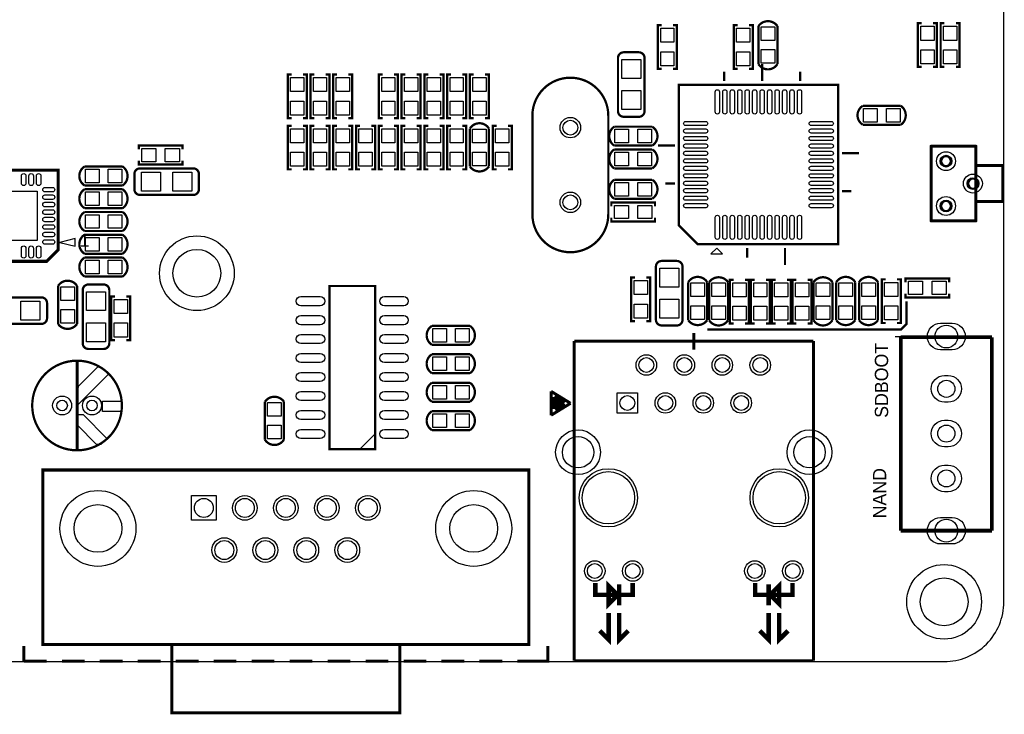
# Model space of a CAD drawing. Header units: millimetres. Extents: x -19 to 194, y -4 to 174.
# Tile 5 of 7: x 114 to 180, y -4 to 43. Entities that reach past the tile are written whole.
import ezdxf
from ezdxf.enums import TextEntityAlignment as Align

# ---------------------------------------------------------------- set-up
doc = ezdxf.new("R2010")
doc.units = ezdxf.units.MM
doc.header["$MEASUREMENT"] = 0
doc.layers.get('0').update_dxf_attribs({"linetype": 'CONTINUOUS'})
for name, color, linetype in [('DRILL', 4, 'CONTINUOUS'), ('OUTLINE', 3, 'CONTINUOUS'), ('PADS_BOT', 8, 'CONTINUOUS'), ('PADS_TOP', 7, 'CONTINUOUS'), ('SILK_TOP', 6, 'CONTINUOUS')]:
    doc.layers.add(name, color=color, linetype=linetype)
doc.styles.get("Standard").update_dxf_attribs({"font": 'txt', "height": 2})

# ---------------------------------------------------------------- blocks, each defined once
blk = doc.blocks.new('FIGURE_CIRCLE')
blk.add_circle((0, 0), 0.5)

msp = doc.modelspace()

# ---------------------------------------------------------------- linework, layer by layer
at = {"layer": 'OUTLINE'}
msp.add_lwpolyline([(3.999992, 0), (175.999902, 0, 0.414214), (179.999894, 3.999992), (179.999894, 126.000002, 0.414214), (175.999902, 129.999994), (3.999992, 129.999994, 0.414214), (0, 126.000002), (0, 3.999992, 0.414214)], format="xyb", close=True, dxfattribs=at)
at = {"layer": 'PADS_BOT'}
for points in [[(175.768, 22.651999), (176.53, 22.651999, -1), (176.53, 20.873999), (175.768, 20.873999, -1)], [(176.022, 19.152108), (176.276, 19.152108, -1), (176.276, 17.374108), (176.022, 17.374108, -1)], [(176.022, 16.152089), (176.276, 16.152089, -1), (176.276, 14.374089), (176.022, 14.374089, -1)], [(176.022, 13.152095), (176.276, 13.152095, -1), (176.276, 11.374095), (176.022, 11.374095, -1)], [(175.768, 9.652), (176.53, 9.652, -1), (176.53, 7.874), (175.768, 7.874, -1)]]:
    msp.add_lwpolyline(points, format="xyb", close=True, dxfattribs=at)
for points in [[(155.491205, 18.001005), (155.491205, 16.629405), (154.119605, 16.629405), (154.119605, 18.001005)], [(127.2921, 9.4615), (125.6411, 9.4615), (125.6411, 11.1125), (127.2921, 11.1125)]]:
    msp.add_lwpolyline(points, close=True, dxfattribs=at)
for centre, radius in [((150.9903, 35.7505), 0.6858), ((176.126902, 33.50387), 0.635), ((177.927, 32.004), 0.635), ((150.9903, 30.7467), 0.6858), ((176.126902, 30.503876), 0.635), ((126.000002, 25.999897), 2.499995), ((156.075405, 19.855205), 0.6858), ((158.615405, 19.855205), 0.6858), ((161.155405, 19.855205), 0.6858), ((163.695405, 19.855205), 0.6858), ((157.345405, 17.315205), 0.6858), ((159.885405, 17.315205), 0.6858), ((162.425405, 17.315205), 0.6858), ((116.982977, 17.145), 0.635), ((118.982973, 17.145), 0.635), ((151.505412, 14.015212), 1.4986), ((166.995297, 14.015212), 1.4986), ((153.535405, 10.965205), 1.949945), ((164.965405, 10.965205), 1.949945), ((119.38, 8.9154), 2.54), ((144.526, 8.9154), 2.54), ((129.2098, 10.287), 0.8255), ((131.953, 10.287), 0.8255), ((134.6962, 10.287), 0.8255), ((137.4394, 10.287), 0.8255), ((127.8382, 7.4676), 0.8255), ((130.5814, 7.4676), 0.8255), ((133.3246, 7.4676), 0.8255), ((136.0678, 7.4676), 0.8255), ((152.625298, 6.065291), 0.6858), ((155.165298, 6.065291), 0.6858), ((163.335487, 6.065291), 0.6858), ((165.875487, 6.065291), 0.6858), ((175.999902, 3.999992), 2.499995)]:
    msp.add_circle(centre, radius, dxfattribs=at)
at = {"layer": 'PADS_TOP'}
for points in [[(157.0355, 42.4053), (157.9245, 42.4053), (157.9245, 41.4655), (157.0355, 41.4655)], [(163.0045, 41.4655), (162.1155, 41.4655), (162.1155, 42.4053), (163.0045, 42.4053)], [(164.6682, 41.5798), (163.7538, 41.5798), (163.7538, 42.4942), (164.6682, 42.4942)], [(174.4345, 42.5323), (175.3235, 42.5323), (175.3235, 41.5925), (174.4345, 41.5925)], [(176.8475, 41.5925), (175.9585, 41.5925), (175.9585, 42.5323), (176.8475, 42.5323)], [(164.6682, 40.0558), (163.7538, 40.0558), (163.7538, 40.9702), (164.6682, 40.9702)], [(174.4345, 40.9575), (175.3235, 40.9575), (175.3235, 40.0177), (174.4345, 40.0177)], [(176.8475, 40.0177), (175.9585, 40.0177), (175.9585, 40.9575), (176.8475, 40.9575)], [(155.702, 39.0398), (154.432, 39.0398), (154.432, 40.3098), (155.702, 40.3098)], [(157.0355, 40.8305), (157.9245, 40.8305), (157.9245, 39.8907), (157.0355, 39.8907)], [(163.0045, 39.8907), (162.1155, 39.8907), (162.1155, 40.8305), (163.0045, 40.8305)], [(133.1595, 38.1635), (132.2705, 38.1635), (132.2705, 39.1033), (133.1595, 39.1033)], [(134.6835, 38.1635), (133.7945, 38.1635), (133.7945, 39.1033), (134.6835, 39.1033)], [(136.2075, 38.1635), (135.3185, 38.1635), (135.3185, 39.1033), (136.2075, 39.1033)], [(139.2555, 38.1635), (138.3665, 38.1635), (138.3665, 39.1033), (139.2555, 39.1033)], [(140.7795, 38.1635), (139.8905, 38.1635), (139.8905, 39.1033), (140.7795, 39.1033)], [(142.3035, 38.1635), (141.4145, 38.1635), (141.4145, 39.1033), (142.3035, 39.1033)], [(143.8275, 38.1635), (142.9385, 38.1635), (142.9385, 39.1033), (143.8275, 39.1033)], [(144.4625, 39.1033), (145.3515, 39.1033), (145.3515, 38.1635), (144.4625, 38.1635)], [(155.702, 36.957), (154.432, 36.957), (154.432, 38.227), (155.702, 38.227)], [(133.1595, 36.5887), (132.2705, 36.5887), (132.2705, 37.5285), (133.1595, 37.5285)], [(134.6835, 36.5887), (133.7945, 36.5887), (133.7945, 37.5285), (134.6835, 37.5285)], [(136.2075, 36.5887), (135.3185, 36.5887), (135.3185, 37.5285), (136.2075, 37.5285)], [(139.2555, 36.5887), (138.3665, 36.5887), (138.3665, 37.5285), (139.2555, 37.5285)], [(140.7795, 36.5887), (139.8905, 36.5887), (139.8905, 37.5285), (140.7795, 37.5285)], [(142.3035, 36.5887), (141.4145, 36.5887), (141.4145, 37.5285), (142.3035, 37.5285)], [(143.8275, 36.5887), (142.9385, 36.5887), (142.9385, 37.5285), (143.8275, 37.5285)], [(144.4625, 37.5285), (145.3515, 37.5285), (145.3515, 36.5887), (144.4625, 36.5887)], [(170.6118, 36.1188), (170.6118, 37.0332), (171.5262, 37.0332), (171.5262, 36.1188)], [(172.1358, 36.1188), (172.1358, 37.0332), (173.0502, 37.0332), (173.0502, 36.1188)], [(132.2705, 35.6743), (133.1595, 35.6743), (133.1595, 34.7345), (132.2705, 34.7345)], [(133.7945, 35.6743), (134.6835, 35.6743), (134.6835, 34.7345), (133.7945, 34.7345)], [(135.3185, 35.6743), (136.2075, 35.6743), (136.2075, 34.7345), (135.3185, 34.7345)], [(136.8425, 35.6743), (137.7315, 35.6743), (137.7315, 34.7345), (136.8425, 34.7345)], [(138.3665, 35.6743), (139.2555, 35.6743), (139.2555, 34.7345), (138.3665, 34.7345)], [(139.8905, 35.6743), (140.7795, 35.6743), (140.7795, 34.7345), (139.8905, 34.7345)], [(141.4145, 35.6743), (142.3035, 35.6743), (142.3035, 34.7345), (141.4145, 34.7345)], [(142.9385, 35.6743), (143.8275, 35.6743), (143.8275, 34.7345), (142.9385, 34.7345)], [(144.4498, 35.6362), (145.3642, 35.6362), (145.3642, 34.7218), (144.4498, 34.7218)], [(146.8755, 34.7345), (145.9865, 34.7345), (145.9865, 35.6743), (146.8755, 35.6743)], [(154.8892, 35.6362), (154.8892, 34.7218), (153.9748, 34.7218), (153.9748, 35.6362)], [(156.4132, 35.6362), (156.4132, 34.7218), (155.4988, 34.7218), (155.4988, 35.6362)], [(123.2535, 34.3535), (123.2535, 33.4645), (122.3137, 33.4645), (122.3137, 34.3535)], [(124.8283, 34.3535), (124.8283, 33.4645), (123.8885, 33.4645), (123.8885, 34.3535)], [(132.2705, 34.0995), (133.1595, 34.0995), (133.1595, 33.1597), (132.2705, 33.1597)], [(133.7945, 34.0995), (134.6835, 34.0995), (134.6835, 33.1597), (133.7945, 33.1597)], [(135.3185, 34.0995), (136.2075, 34.0995), (136.2075, 33.1597), (135.3185, 33.1597)], [(136.8425, 34.0995), (137.7315, 34.0995), (137.7315, 33.1597), (136.8425, 33.1597)], [(138.3665, 34.0995), (139.2555, 34.0995), (139.2555, 33.1597), (138.3665, 33.1597)], [(139.8905, 34.0995), (140.7795, 34.0995), (140.7795, 33.1597), (139.8905, 33.1597)], [(141.4145, 34.0995), (142.3035, 34.0995), (142.3035, 33.1597), (141.4145, 33.1597)], [(142.9385, 34.0995), (143.8275, 34.0995), (143.8275, 33.1597), (142.9385, 33.1597)], [(144.4498, 34.1122), (145.3642, 34.1122), (145.3642, 33.1978), (144.4498, 33.1978)], [(146.8755, 33.1597), (145.9865, 33.1597), (145.9865, 34.0995), (146.8755, 34.0995)], [(154.8892, 34.1122), (154.8892, 33.1978), (153.9748, 33.1978), (153.9748, 34.1122)], [(156.4132, 34.1122), (156.4132, 33.1978), (155.4988, 33.1978), (155.4988, 34.1122)], [(118.5418, 32.0548), (118.5418, 32.9692), (119.4562, 32.9692), (119.4562, 32.0548)], [(120.0658, 32.0548), (120.0658, 32.9692), (120.9802, 32.9692), (120.9802, 32.0548)], [(122.301, 31.496), (122.301, 32.766), (123.571, 32.766), (123.571, 31.496)], [(124.3838, 31.496), (124.3838, 32.766), (125.6538, 32.766), (125.6538, 31.496)], [(154.8892, 32.0802), (154.8892, 31.1658), (153.9748, 31.1658), (153.9748, 32.0802)], [(156.4132, 32.0802), (156.4132, 31.1658), (155.4988, 31.1658), (155.4988, 32.0802)], [(115.316, 31.496), (115.316, 28.194), (112.014, 28.194), (112.014, 31.496)], [(118.5418, 30.5308), (118.5418, 31.4452), (119.4562, 31.4452), (119.4562, 30.5308)], [(120.0658, 30.5308), (120.0658, 31.4452), (120.9802, 31.4452), (120.9802, 30.5308)], [(154.8765, 30.5435), (154.8765, 29.6545), (153.9367, 29.6545), (153.9367, 30.5435)], [(156.4513, 30.5435), (156.4513, 29.6545), (155.5115, 29.6545), (155.5115, 30.5435)], [(118.5418, 29.0068), (118.5418, 29.9212), (119.4562, 29.9212), (119.4562, 29.0068)], [(120.0658, 29.0068), (120.0658, 29.9212), (120.9802, 29.9212), (120.9802, 29.0068)], [(118.5418, 27.4828), (118.5418, 28.3972), (119.4562, 28.3972), (119.4562, 27.4828)], [(120.0658, 27.4828), (120.0658, 28.3972), (120.9802, 28.3972), (120.9802, 27.4828)], [(118.5418, 25.9588), (118.5418, 26.8732), (119.4562, 26.8732), (119.4562, 25.9588)], [(120.0658, 25.9588), (120.0658, 26.8732), (120.9802, 26.8732), (120.9802, 25.9588)], [(158.242, 25.0698), (156.972, 25.0698), (156.972, 26.3398), (158.242, 26.3398)], [(116.8908, 25.0952), (117.8052, 25.0952), (117.8052, 24.1808), (116.8908, 24.1808)], [(155.2575, 25.5143), (156.1465, 25.5143), (156.1465, 24.5745), (155.2575, 24.5745)], [(159.0548, 25.3492), (159.9692, 25.3492), (159.9692, 24.4348), (159.0548, 24.4348)], [(161.3662, 24.4348), (160.4518, 24.4348), (160.4518, 25.3492), (161.3662, 25.3492)], [(161.8615, 25.3619), (162.7505, 25.3619), (162.7505, 24.4221), (161.8615, 24.4221)], [(163.2585, 25.3619), (164.1475, 25.3619), (164.1475, 24.4221), (163.2585, 24.4221)], [(164.6555, 25.3619), (165.5445, 25.3619), (165.5445, 24.4221), (164.6555, 24.4221)], [(166.0525, 25.3619), (166.9415, 25.3619), (166.9415, 24.4221), (166.0525, 24.4221)], [(168.3512, 24.4348), (167.4368, 24.4348), (167.4368, 25.3492), (168.3512, 25.3492)], [(168.9608, 25.3492), (169.8752, 25.3492), (169.8752, 24.4348), (168.9608, 24.4348)], [(170.4848, 25.3492), (171.3992, 25.3492), (171.3992, 24.4348), (170.4848, 24.4348)], [(172.0215, 25.3873), (172.9105, 25.3873), (172.9105, 24.4475), (172.0215, 24.4475)], [(173.6217, 24.5745), (173.6217, 25.4635), (174.5615, 25.4635), (174.5615, 24.5745)], [(175.1965, 24.5745), (175.1965, 25.4635), (176.1363, 25.4635), (176.1363, 24.5745)], [(118.618, 24.765), (119.888, 24.765), (119.888, 23.495), (118.618, 23.495)], [(114.2238, 22.86), (114.2238, 24.13), (115.4938, 24.13), (115.4938, 22.86)], [(121.3485, 23.3045), (120.4595, 23.3045), (120.4595, 24.2443), (121.3485, 24.2443)], [(155.2575, 23.9395), (156.1465, 23.9395), (156.1465, 22.9997), (155.2575, 22.9997)], [(158.242, 22.987), (156.972, 22.987), (156.972, 24.257), (158.242, 24.257)], [(159.0548, 23.8252), (159.9692, 23.8252), (159.9692, 22.9108), (159.0548, 22.9108)], [(161.3662, 22.9108), (160.4518, 22.9108), (160.4518, 23.8252), (161.3662, 23.8252)], [(161.8615, 23.7871), (162.7505, 23.7871), (162.7505, 22.8473), (161.8615, 22.8473)], [(163.2585, 23.7871), (164.1475, 23.7871), (164.1475, 22.8473), (163.2585, 22.8473)], [(164.6555, 23.7871), (165.5445, 23.7871), (165.5445, 22.8473), (164.6555, 22.8473)], [(166.0525, 23.7871), (166.9415, 23.7871), (166.9415, 22.8473), (166.0525, 22.8473)], [(168.3512, 22.9108), (167.4368, 22.9108), (167.4368, 23.8252), (168.3512, 23.8252)], [(168.9608, 23.8252), (169.8752, 23.8252), (169.8752, 22.9108), (168.9608, 22.9108)], [(170.4848, 23.8252), (171.3992, 23.8252), (171.3992, 22.9108), (170.4848, 22.9108)], [(172.0215, 23.8125), (172.9105, 23.8125), (172.9105, 22.8727), (172.0215, 22.8727)], [(116.8908, 23.5712), (117.8052, 23.5712), (117.8052, 22.6568), (116.8908, 22.6568)], [(118.618, 22.6822), (119.888, 22.6822), (119.888, 21.4122), (118.618, 21.4122)], [(121.3485, 21.7297), (120.4595, 21.7297), (120.4595, 22.6695), (121.3485, 22.6695)], [(141.7828, 21.3868), (141.7828, 22.3012), (142.6972, 22.3012), (142.6972, 21.3868)], [(143.3068, 21.3868), (143.3068, 22.3012), (144.2212, 22.3012), (144.2212, 21.3868)], [(141.7828, 19.4818), (141.7828, 20.3962), (142.6972, 20.3962), (142.6972, 19.4818)], [(143.3068, 19.4818), (143.3068, 20.3962), (144.2212, 20.3962), (144.2212, 19.4818)], [(141.7828, 17.5768), (141.7828, 18.4912), (142.6972, 18.4912), (142.6972, 17.5768)], [(143.3068, 17.5768), (143.3068, 18.4912), (144.2212, 18.4912), (144.2212, 17.5768)], [(155.491205, 18.001005), (155.491205, 16.629405), (154.119605, 16.629405), (154.119605, 18.001005)], [(131.6482, 16.4338), (130.7338, 16.4338), (130.7338, 17.3482), (131.6482, 17.3482)], [(141.7828, 15.6718), (141.7828, 16.5862), (142.6972, 16.5862), (142.6972, 15.6718)], [(143.3068, 15.6718), (143.3068, 16.5862), (144.2212, 16.5862), (144.2212, 15.6718)], [(131.6482, 14.9098), (130.7338, 14.9098), (130.7338, 15.8242), (131.6482, 15.8242)], [(127.2921, 9.4615), (125.6411, 9.4615), (125.6411, 11.1125), (127.2921, 11.1125)]]:
    msp.add_lwpolyline(points, close=True, dxfattribs=at)
for points in [[(160.965642, 38.14699), (160.965642, 36.80079, -1), (160.686242, 36.80079), (160.686242, 38.14699, -1)], [(161.465768, 38.14699), (161.465768, 36.80079, -1), (161.186368, 36.80079), (161.186368, 38.14699, -1)], [(161.96564, 38.14699), (161.96564, 36.80079, -1), (161.68624, 36.80079), (161.68624, 38.14699, -1)], [(162.465766, 38.14699), (162.465766, 36.80079, -1), (162.186366, 36.80079), (162.186366, 38.14699, -1)], [(162.965638, 38.14699), (162.965638, 36.80079, -1), (162.686238, 36.80079), (162.686238, 38.14699, -1)], [(163.465764, 38.14699), (163.465764, 36.80079, -1), (163.186364, 36.80079), (163.186364, 38.14699, -1)], [(163.965636, 38.14699), (163.965636, 36.80079, -1), (163.686236, 36.80079), (163.686236, 38.14699, -1)], [(164.465762, 38.14699), (164.465762, 36.80079, -1), (164.186362, 36.80079), (164.186362, 38.14699, -1)], [(164.965634, 38.14699), (164.965634, 36.80079, -1), (164.686234, 36.80079), (164.686234, 38.14699, -1)], [(165.46576, 38.14699), (165.46576, 36.80079, -1), (165.18636, 36.80079), (165.18636, 38.14699, -1)], [(165.965632, 38.14699), (165.965632, 36.80079, -1), (165.686232, 36.80079), (165.686232, 38.14699, -1)], [(166.465758, 38.14699), (166.465758, 36.80079, -1), (166.186358, 36.80079), (166.186358, 38.14699, -1)], [(160.04921, 35.884358), (158.70301, 35.884358, -1), (158.70301, 36.163758), (160.04921, 36.163758, -1)], [(160.04921, 35.384232), (158.70301, 35.384232, -1), (158.70301, 35.663632), (160.04921, 35.663632, -1)], [(168.44899, 35.884358), (167.10279, 35.884358, -1), (167.10279, 36.163758), (168.44899, 36.163758, -1)], [(168.44899, 35.384232), (167.10279, 35.384232, -1), (167.10279, 35.663632), (168.44899, 35.663632, -1)], [(160.04921, 34.88436), (158.70301, 34.88436, -1), (158.70301, 35.16376), (160.04921, 35.16376, -1)], [(168.44899, 34.88436), (167.10279, 34.88436, -1), (167.10279, 35.16376), (168.44899, 35.16376, -1)], [(160.04921, 34.384234), (158.70301, 34.384234, -1), (158.70301, 34.663634), (160.04921, 34.663634, -1)], [(168.44899, 34.384234), (167.10279, 34.384234, -1), (167.10279, 34.663634), (168.44899, 34.663634, -1)], [(160.04921, 33.884362), (158.70301, 33.884362, -1), (158.70301, 34.163762), (160.04921, 34.163762, -1)], [(160.04921, 33.384236), (158.70301, 33.384236, -1), (158.70301, 33.663636), (160.04921, 33.663636, -1)], [(168.44899, 33.884362), (167.10279, 33.884362, -1), (167.10279, 34.163762), (168.44899, 34.163762, -1)], [(168.44899, 33.384236), (167.10279, 33.384236, -1), (167.10279, 33.663636), (168.44899, 33.663636, -1)], [(160.04921, 32.884364), (158.70301, 32.884364, -1), (158.70301, 33.163764), (160.04921, 33.163764, -1)], [(168.44899, 32.884364), (167.10279, 32.884364, -1), (167.10279, 33.163764), (168.44899, 33.163764, -1)], [(114.262611, 32.015989), (114.262611, 32.523989, -1), (114.567411, 32.523989), (114.567411, 32.015989, -1)], [(114.76261, 32.015989), (114.76261, 32.523989, -1), (115.06741, 32.523989), (115.06741, 32.015989, -1)], [(115.262609, 32.015989), (115.262609, 32.523989, -1), (115.567409, 32.523989), (115.567409, 32.015989, -1)], [(160.04921, 32.384238), (158.70301, 32.384238, -1), (158.70301, 32.663638), (160.04921, 32.663638, -1)], [(168.44899, 32.384238), (167.10279, 32.384238, -1), (167.10279, 32.663638), (168.44899, 32.663638, -1)], [(115.835989, 31.747409), (116.343989, 31.747409, -1), (116.343989, 31.442609), (115.835989, 31.442609, -1)], [(160.04921, 31.884366), (158.70301, 31.884366, -1), (158.70301, 32.163766), (160.04921, 32.163766, -1)], [(160.04921, 31.38424), (158.70301, 31.38424, -1), (158.70301, 31.66364), (160.04921, 31.66364, -1)], [(168.44899, 31.884366), (167.10279, 31.884366, -1), (167.10279, 32.163766), (168.44899, 32.163766, -1)], [(168.44899, 31.38424), (167.10279, 31.38424, -1), (167.10279, 31.66364), (168.44899, 31.66364, -1)], [(115.835989, 31.24741), (116.343989, 31.24741, -1), (116.343989, 30.94261), (115.835989, 30.94261, -1)], [(160.04921, 30.884368), (158.70301, 30.884368, -1), (158.70301, 31.163768), (160.04921, 31.163768, -1)], [(168.44899, 30.884368), (167.10279, 30.884368, -1), (167.10279, 31.163768), (168.44899, 31.163768, -1)], [(115.835989, 30.747411), (116.343989, 30.747411, -1), (116.343989, 30.442611), (115.835989, 30.442611, -1)], [(160.04921, 30.384242), (158.70301, 30.384242, -1), (158.70301, 30.663642), (160.04921, 30.663642, -1)], [(168.44899, 30.384242), (167.10279, 30.384242, -1), (167.10279, 30.663642), (168.44899, 30.663642, -1)], [(115.835989, 30.247412), (116.343989, 30.247412, -1), (116.343989, 29.942612), (115.835989, 29.942612, -1)], [(115.835989, 29.747388), (116.343989, 29.747388, -1), (116.343989, 29.442588), (115.835989, 29.442588, -1)], [(160.965642, 29.74721), (160.965642, 28.40101, -1), (160.686242, 28.40101), (160.686242, 29.74721, -1)], [(161.465768, 29.74721), (161.465768, 28.40101, -1), (161.186368, 28.40101), (161.186368, 29.74721, -1)], [(161.96564, 29.74721), (161.96564, 28.40101, -1), (161.68624, 28.40101), (161.68624, 29.74721, -1)], [(162.465766, 29.74721), (162.465766, 28.40101, -1), (162.186366, 28.40101), (162.186366, 29.74721, -1)], [(162.965638, 29.74721), (162.965638, 28.40101, -1), (162.686238, 28.40101), (162.686238, 29.74721, -1)], [(163.465764, 29.74721), (163.465764, 28.40101, -1), (163.186364, 28.40101), (163.186364, 29.74721, -1)], [(163.965636, 29.74721), (163.965636, 28.40101, -1), (163.686236, 28.40101), (163.686236, 29.74721, -1)], [(164.465762, 29.74721), (164.465762, 28.40101, -1), (164.186362, 28.40101), (164.186362, 29.74721, -1)], [(164.965634, 29.74721), (164.965634, 28.40101, -1), (164.686234, 28.40101), (164.686234, 29.74721, -1)], [(165.46576, 29.74721), (165.46576, 28.40101, -1), (165.18636, 28.40101), (165.18636, 29.74721, -1)], [(165.965632, 29.74721), (165.965632, 28.40101, -1), (165.686232, 28.40101), (165.686232, 29.74721, -1)], [(166.465758, 29.74721), (166.465758, 28.40101, -1), (166.186358, 28.40101), (166.186358, 29.74721, -1)], [(115.835989, 29.247389), (116.343989, 29.247389, -1), (116.343989, 28.942589), (115.835989, 28.942589, -1)], [(115.835989, 28.74739), (116.343989, 28.74739, -1), (116.343989, 28.44259), (115.835989, 28.44259, -1)], [(114.262611, 27.166011), (114.262611, 27.674011, -1), (114.567411, 27.674011), (114.567411, 27.166011, -1)], [(114.76261, 27.166011), (114.76261, 27.674011, -1), (115.06741, 27.674011), (115.06741, 27.166011, -1)], [(115.262609, 27.166011), (115.262609, 27.674011, -1), (115.567409, 27.674011), (115.567409, 27.166011, -1)], [(115.835989, 28.247391), (116.343989, 28.247391, -1), (116.343989, 27.942591), (115.835989, 27.942591, -1)], [(132.9563, 24.4348), (134.2517, 24.4348, -1), (134.2517, 23.8252), (132.9563, 23.8252, -1)], [(138.5443, 24.4348), (139.8397, 24.4348, -1), (139.8397, 23.8252), (138.5443, 23.8252, -1)], [(132.9563, 23.1648), (134.2517, 23.1648, -1), (134.2517, 22.5552), (132.9563, 22.5552, -1)], [(138.5443, 23.1648), (139.8397, 23.1648, -1), (139.8397, 22.5552), (138.5443, 22.5552, -1)], [(175.768, 22.651999), (176.53, 22.651999, -1), (176.53, 20.873999), (175.768, 20.873999, -1)], [(132.9563, 21.8948), (134.2517, 21.8948, -1), (134.2517, 21.2852), (132.9563, 21.2852, -1)], [(138.5443, 21.8948), (139.8397, 21.8948, -1), (139.8397, 21.2852), (138.5443, 21.2852, -1)], [(132.9563, 20.6248), (134.2517, 20.6248, -1), (134.2517, 20.0152), (132.9563, 20.0152, -1)], [(138.5443, 20.6248), (139.8397, 20.6248, -1), (139.8397, 20.0152), (138.5443, 20.0152, -1)], [(132.9563, 19.3548), (134.2517, 19.3548, -1), (134.2517, 18.7452), (132.9563, 18.7452, -1)], [(138.5443, 19.3548), (139.8397, 19.3548, -1), (139.8397, 18.7452), (138.5443, 18.7452, -1)], [(176.022, 19.152108), (176.276, 19.152108, -1), (176.276, 17.374108), (176.022, 17.374108, -1)], [(132.9563, 18.0848), (134.2517, 18.0848, -1), (134.2517, 17.4752), (132.9563, 17.4752, -1)], [(138.5443, 18.0848), (139.8397, 18.0848, -1), (139.8397, 17.4752), (138.5443, 17.4752, -1)], [(132.9563, 16.8148), (134.2517, 16.8148, -1), (134.2517, 16.2052), (132.9563, 16.2052, -1)], [(138.5443, 16.8148), (139.8397, 16.8148, -1), (139.8397, 16.2052), (138.5443, 16.2052, -1)], [(176.022, 16.152089), (176.276, 16.152089, -1), (176.276, 14.374089), (176.022, 14.374089, -1)], [(132.9563, 15.5448), (134.2517, 15.5448, -1), (134.2517, 14.9352), (132.9563, 14.9352, -1)], [(138.5443, 15.5448), (139.8397, 15.5448, -1), (139.8397, 14.9352), (138.5443, 14.9352, -1)], [(176.022, 13.152095), (176.276, 13.152095, -1), (176.276, 11.374095), (176.022, 11.374095, -1)], [(175.768, 9.652), (176.53, 9.652, -1), (176.53, 7.874), (175.768, 7.874, -1)]]:
    msp.add_lwpolyline(points, format="xyb", close=True, dxfattribs=at)
for centre, radius in [((150.9903, 35.7505), 0.6858), ((176.126902, 33.50387), 0.635), ((177.927, 32.004), 0.635), ((150.9903, 30.7467), 0.6858), ((176.126902, 30.503876), 0.635), ((126.000002, 25.999897), 2.499995), ((156.075405, 19.855205), 0.6858), ((158.615405, 19.855205), 0.6858), ((161.155405, 19.855205), 0.6858), ((163.695405, 19.855205), 0.6858), ((157.345405, 17.315205), 0.6858), ((159.885405, 17.315205), 0.6858), ((162.425405, 17.315205), 0.6858), ((116.982977, 17.145), 0.635), ((118.982973, 17.145), 0.635), ((151.505412, 14.015212), 1.4986), ((166.995297, 14.015212), 1.4986), ((153.535405, 10.965205), 1.949945), ((164.965405, 10.965205), 1.949945), ((119.38, 8.9154), 2.54), ((144.526, 8.9154), 2.54), ((129.2098, 10.287), 0.8255), ((131.953, 10.287), 0.8255), ((134.6962, 10.287), 0.8255), ((137.4394, 10.287), 0.8255), ((127.8382, 7.4676), 0.8255), ((130.5814, 7.4676), 0.8255), ((133.3246, 7.4676), 0.8255), ((136.0678, 7.4676), 0.8255), ((152.625298, 6.065291), 0.6858), ((155.165298, 6.065291), 0.6858), ((163.335487, 6.065291), 0.6858), ((165.875487, 6.065291), 0.6858), ((175.999902, 3.999992), 2.499995)]:
    msp.add_circle(centre, radius, dxfattribs=at)
at = {"layer": 'SILK_TOP'}
for points, const_width in [([(163.576, 40.005), (163.576, 42.545, -0.520877), (164.846, 42.545), (164.846, 40.005, -0.559817)], 0.1524), ([(153.5303, 36.0426), (153.5303, 29.9466, -1), (148.4503, 29.9466), (148.4503, 36.5506, -1), (153.5303, 36.5506)], 0.1524), ([(170.561, 37.211), (173.101, 37.211, -0.520877), (173.101, 35.941), (170.561, 35.941, -0.559817)], 0.1524), ([(145.542, 35.687), (145.542, 33.147, -0.520877), (144.272, 33.147), (144.272, 35.687, -0.559817)], 0.1524), ([(156.464, 34.544), (153.924, 34.544, -0.520826), (153.924, 35.814), (156.464, 35.814, -0.559779)], 0.1524), ([(156.464, 33.02), (153.924, 33.02, -0.520877), (153.924, 34.29), (156.464, 34.29, -0.559817)], 0.1524), ([(175.126904, 34.553906, 1), (175.126904, 34.454084, 1)], 0.100076), ([(175.126904, 34.553906, 1), (175.126904, 34.454084, 1)], 0.100076), ([(178.126898, 34.553906, 1), (178.126898, 34.454084, 1)], 0.100076), ([(178.126898, 34.553906, 1), (178.126898, 34.454084, 1)], 0.100076), ([(118.491, 33.147), (121.031, 33.147, -0.520877), (121.031, 31.877), (118.491, 31.877, -0.559817)], 0.1524), ([(178.126898, 33.253934, 1), (178.126898, 33.153858, 1)], 0.100076), ([(179.926996, 33.253934, 1), (179.926996, 33.153858, 1)], 0.100076), ([(179.926996, 33.253934, 1), (179.926996, 33.153858, 1)], 0.100076), ([(156.464, 30.988), (153.924, 30.988, -0.520877), (153.924, 32.258), (156.464, 32.258, -0.559817)], 0.1524), ([(118.491, 31.623), (121.031, 31.623, -0.520877), (121.031, 30.353), (118.491, 30.353, -0.559817)], 0.1524), ([(178.126898, 30.853888, 1), (178.126898, 30.754066, 1)], 0.100076), ([(179.926996, 30.853888, 1), (179.926996, 30.754066, 1)], 0.100076), ([(179.926996, 30.853888, 1), (179.926996, 30.754066, 1)], 0.100076), ([(118.491, 30.099), (121.031, 30.099, -0.520877), (121.031, 28.829), (118.491, 28.829, -0.559817)], 0.1524), ([(175.126904, 29.553916, 1), (175.126904, 29.454094, 1)], 0.100076), ([(175.126904, 29.553916, 1), (175.126904, 29.454094, 1)], 0.100076), ([(178.126898, 29.553916, 1), (178.126898, 29.454094, 1)], 0.100076), ([(178.126898, 29.553916, 1), (178.126898, 29.454094, 1)], 0.100076), ([(118.491, 28.575), (121.031, 28.575, -0.520877), (121.031, 27.305), (118.491, 27.305, -0.559817)], 0.1524), ([(118.491, 27.051), (121.031, 27.051, -0.520877), (121.031, 25.781), (118.491, 25.781, -0.559817)], 0.1524), ([(160.147, 25.4), (160.147, 22.86, -0.520877), (158.877, 22.86), (158.877, 25.4, -0.559817)], 0.1524), ([(160.274, 22.86), (160.274, 25.4, -0.520877), (161.544, 25.4), (161.544, 22.86, -0.559817)], 0.1524), ([(167.259, 22.86), (167.259, 25.4, -0.520877), (168.529, 25.4), (168.529, 22.86, -0.559817)], 0.1524), ([(170.053, 25.4), (170.053, 22.86, -0.520877), (168.783, 22.86), (168.783, 25.4, -0.559817)], 0.1524), ([(171.577, 25.4), (171.577, 22.86, -0.520877), (170.307, 22.86), (170.307, 25.4, -0.559817)], 0.1524), ([(117.983, 25.146), (117.983, 22.606, -0.520877), (116.713, 22.606), (116.713, 25.146, -0.559817)], 0.1524), ([(141.732, 22.479), (144.272, 22.479, -0.520826), (144.272, 21.209), (141.732, 21.209, -0.559779)], 0.1524), ([(141.732, 20.574), (144.272, 20.574, -0.520826), (144.272, 19.304), (141.732, 19.304, -0.559779)], 0.1524), ([(120.982969, 17.145, 1), (114.982981, 17.145, 1)], 0.1524), ([(141.732, 18.669), (144.272, 18.669, -0.520826), (144.272, 17.399), (141.732, 17.399, -0.559779)], 0.1524), ([(130.556, 14.859), (130.556, 17.399, -0.520877), (131.826, 17.399), (131.826, 14.859, -0.559817)], 0.1524), ([(141.732, 16.764), (144.272, 16.764, -0.520826), (144.272, 15.494), (141.732, 15.494, -0.559779)], 0.1524)]:
    msp.add_lwpolyline(points, format="xyb", close=True, dxfattribs=dict(at, const_width=const_width))
for points, const_width in [([(157.099, 42.6085), (156.845, 42.6085), (156.845, 39.6875), (157.099, 39.6875)], 0.1524), ([(157.861, 42.6085), (158.115, 42.6085), (158.115, 39.6875), (157.861, 39.6875)], 0.1524), ([(162.179, 39.6875), (161.925, 39.6875), (161.925, 42.6085), (162.179, 42.6085)], 0.1524), ([(162.941, 39.6875), (163.195, 39.6875), (163.195, 42.6085), (162.941, 42.6085)], 0.1524), ([(174.498, 42.7355), (174.244, 42.7355), (174.244, 39.8145), (174.498, 39.8145)], 0.1524), ([(175.26, 42.7355), (175.514, 42.7355), (175.514, 39.8145), (175.26, 39.8145)], 0.1524), ([(176.022, 39.8145), (175.768, 39.8145), (175.768, 42.7355), (176.022, 42.7355)], 0.1524), ([(176.784, 39.8145), (177.038, 39.8145), (177.038, 42.7355), (176.784, 42.7355)], 0.1524), ([(154.178, 40.4114), (154.178, 36.8554)], 0.1524), ([(155.956, 36.8554), (155.956, 40.4114)], 0.1524), ([(161.29, 39.497), (161.29, 38.862)], 0.1524), ([(163.83, 40.005), (163.83, 38.862)], 0.1524), ([(166.37, 39.497), (166.37, 38.862)], 0.1524), ([(132.334, 36.3855), (132.08, 36.3855), (132.08, 39.3065), (132.334, 39.3065)], 0.1524), ([(133.096, 36.3855), (133.35, 36.3855), (133.35, 39.3065), (133.096, 39.3065)], 0.1524), ([(133.858, 36.3855), (133.604, 36.3855), (133.604, 39.3065), (133.858, 39.3065)], 0.1524), ([(134.62, 36.3855), (134.874, 36.3855), (134.874, 39.3065), (134.62, 39.3065)], 0.1524), ([(135.382, 36.3855), (135.128, 36.3855), (135.128, 39.3065), (135.382, 39.3065)], 0.1524), ([(136.144, 36.3855), (136.398, 36.3855), (136.398, 39.3065), (136.144, 39.3065)], 0.1524), ([(138.43, 36.3855), (138.176, 36.3855), (138.176, 39.3065), (138.43, 39.3065)], 0.1524), ([(139.192, 36.3855), (139.446, 36.3855), (139.446, 39.3065), (139.192, 39.3065)], 0.1524), ([(139.954, 36.3855), (139.7, 36.3855), (139.7, 39.3065), (139.954, 39.3065)], 0.1524), ([(140.716, 36.3855), (140.97, 36.3855), (140.97, 39.3065), (140.716, 39.3065)], 0.1524), ([(141.478, 36.3855), (141.224, 36.3855), (141.224, 39.3065), (141.478, 39.3065)], 0.1524), ([(142.24, 36.3855), (142.494, 36.3855), (142.494, 39.3065), (142.24, 39.3065)], 0.1524), ([(143.002, 36.3855), (142.748, 36.3855), (142.748, 39.3065), (143.002, 39.3065)], 0.1524), ([(143.764, 36.3855), (144.018, 36.3855), (144.018, 39.3065), (143.764, 39.3065)], 0.1524), ([(144.526, 39.3065), (144.272, 39.3065), (144.272, 36.3855), (144.526, 36.3855)], 0.1524), ([(145.288, 39.3065), (145.542, 39.3065), (145.542, 36.3855), (145.288, 36.3855)], 0.1524), ([(132.334, 35.8775), (132.08, 35.8775), (132.08, 32.9565), (132.334, 32.9565)], 0.1524), ([(133.096, 35.8775), (133.35, 35.8775), (133.35, 32.9565), (133.096, 32.9565)], 0.1524), ([(133.858, 35.8775), (133.604, 35.8775), (133.604, 32.9565), (133.858, 32.9565)], 0.1524), ([(134.62, 35.8775), (134.874, 35.8775), (134.874, 32.9565), (134.62, 32.9565)], 0.1524), ([(135.382, 35.8775), (135.128, 35.8775), (135.128, 32.9565), (135.382, 32.9565)], 0.1524), ([(136.144, 35.8775), (136.398, 35.8775), (136.398, 32.9565), (136.144, 32.9565)], 0.1524), ([(136.906, 35.8775), (136.652, 35.8775), (136.652, 32.9565), (136.906, 32.9565)], 0.1524), ([(137.668, 35.8775), (137.922, 35.8775), (137.922, 32.9565), (137.668, 32.9565)], 0.1524), ([(138.43, 35.8775), (138.176, 35.8775), (138.176, 32.9565), (138.43, 32.9565)], 0.1524), ([(139.192, 35.8775), (139.446, 35.8775), (139.446, 32.9565), (139.192, 32.9565)], 0.1524), ([(139.954, 35.8775), (139.7, 35.8775), (139.7, 32.9565), (139.954, 32.9565)], 0.1524), ([(140.716, 35.8775), (140.97, 35.8775), (140.97, 32.9565), (140.716, 32.9565)], 0.1524), ([(141.478, 35.8775), (141.224, 35.8775), (141.224, 32.9565), (141.478, 32.9565)], 0.1524), ([(142.24, 35.8775), (142.494, 35.8775), (142.494, 32.9565), (142.24, 32.9565)], 0.1524), ([(143.002, 35.8775), (142.748, 35.8775), (142.748, 32.9565), (143.002, 32.9565)], 0.1524), ([(143.764, 35.8775), (144.018, 35.8775), (144.018, 32.9565), (143.764, 32.9565)], 0.1524), ([(146.05, 32.9565), (145.796, 32.9565), (145.796, 35.8775), (146.05, 35.8775)], 0.1524), ([(146.812, 32.9565), (147.066, 32.9565), (147.066, 35.8775), (146.812, 35.8775)], 0.1524), ([(125.0315, 34.29), (125.0315, 34.544), (122.1105, 34.544), (122.1105, 34.29)], 0.1524), ([(157.988, 34.544), (156.845, 34.544508)], 0.1524), ([(178.126898, 34.503868), (175.126904, 34.503868)], 0.199898), ([(175.126904, 29.503878), (175.126904, 34.503868)], 0.199898), ([(178.126898, 29.503878), (178.126898, 34.503868)], 0.199898), ([(125.0315, 33.528), (125.0315, 33.274), (122.1105, 33.274), (122.1105, 33.528)], 0.1524), ([(170.307, 34.036), (169.164, 34.036508)], 0.1524), ([(125.7554, 33.02), (122.1994, 33.02)], 0.1524), ([(179.926996, 33.203896), (178.126898, 33.203896)], 0.199898), ([(179.926996, 30.80385), (179.926996, 33.203896)], 0.199898), ([(157.988, 32.002984), (157.353, 32.004508)], 0.1524), ([(122.1994, 31.242), (125.7554, 31.242)], 0.1524), ([(169.799, 31.494984), (169.164, 31.496508)], 0.1524), ([(156.6545, 30.48), (156.6545, 30.734), (153.7335, 30.734), (153.7335, 30.48)], 0.1524), ([(179.926996, 30.80385), (178.126898, 30.80385)], 0.199898), ([(156.6545, 29.718), (156.6545, 29.464), (153.7335, 29.464), (153.7335, 29.718)], 0.1524), ([(178.126898, 29.503878), (175.126904, 29.503878)], 0.199898), ([(162.814, 27.686), (162.814, 27.051)], 0.1524), ([(165.354, 27.686), (165.354, 26.543)], 0.1524), ([(156.718, 26.4414), (156.718, 22.8854)], 0.1524), ([(158.496, 22.8854), (158.496, 26.4414)], 0.1524), ([(155.321, 25.7175), (155.067, 25.7175), (155.067, 22.7965), (155.321, 22.7965)], 0.1524), ([(156.083, 25.7175), (156.337, 25.7175), (156.337, 22.7965), (156.083, 22.7965)], 0.1524), ([(173.4185, 25.4), (173.4185, 25.654), (176.3395, 25.654), (176.3395, 25.4)], 0.1524), ([(161.925, 25.5651), (161.671, 25.5651), (161.671, 22.6441), (161.925, 22.6441)], 0.1524), ([(162.687, 25.5651), (162.941, 25.5651), (162.941, 22.6441), (162.687, 22.6441)], 0.1524), ([(163.322, 25.5651), (163.068, 25.5651), (163.068, 22.6441), (163.322, 22.6441)], 0.1524), ([(164.084, 25.5651), (164.338, 25.5651), (164.338, 22.6441), (164.084, 22.6441)], 0.1524), ([(164.719, 25.5651), (164.465, 25.5651), (164.465, 22.6441), (164.719, 22.6441)], 0.1524), ([(165.481, 25.5651), (165.735, 25.5651), (165.735, 22.6441), (165.481, 22.6441)], 0.1524), ([(166.116, 25.5651), (165.862, 25.5651), (165.862, 22.6441), (166.116, 22.6441)], 0.1524), ([(166.878, 25.5651), (167.132, 25.5651), (167.132, 22.6441), (166.878, 22.6441)], 0.1524), ([(172.085, 25.5905), (171.831, 25.5905), (171.831, 22.6695), (172.085, 22.6695)], 0.1524), ([(172.847, 25.5905), (173.101, 25.5905), (173.101, 22.6695), (172.847, 22.6695)], 0.1524), ([(115.5954, 24.384), (112.0394, 24.384)], 0.1524), ([(118.364, 24.8666), (118.364, 21.3106)], 0.1524), ([(120.142, 21.3106), (120.142, 24.8666)], 0.1524), ([(120.523, 21.5265), (120.269, 21.5265), (120.269, 24.4475), (120.523, 24.4475)], 0.1524), ([(121.285, 21.5265), (121.539, 21.5265), (121.539, 24.4475), (121.285, 24.4475)], 0.1524), ([(173.4185, 24.638), (173.4185, 24.384), (176.3395, 24.384), (176.3395, 24.638)], 0.1524), ([(173.482, 24.13), (173.482, 22.606), (173.101, 22.225), (160.147, 22.225)], 0.1524), ([(112.0394, 22.606), (115.5954, 22.606)], 0.1524), ([(159.258, 20.893989), (159.258, 21.993911)], 0.200711), ([(179.197, 21.717), (173.101, 21.717)], 0.254), ([(173.101, 8.763), (173.101, 21.717)], 0.254), ([(179.197, 8.763), (179.197, 21.717)], 0.254), ([(151.257, 0.071095), (151.257, 21.463)], 0.200711), ([(151.257, 21.463), (167.259, 21.463)], 0.200711), ([(167.259, 0.071095), (167.259, 21.463)], 0.200711), ([(117.982975, 20.144994), (117.982975, 14.145006)], 0.2), ([(149.702495, 18.092395), (151.003, 17.292295)], 0.200711), ([(149.702495, 16.492195), (149.702495, 18.092395)], 0.200711), ([(149.913289, 17.724095), (150.586389, 17.2974)], 0.599389), ([(149.913289, 17.724095), (149.946411, 16.906189)], 0.599389), ([(149.702495, 16.492195), (151.003, 17.292295)], 0.200711), ([(149.946411, 16.906189), (150.586389, 17.2974)], 0.599389), ([(179.197, 8.763), (173.101, 8.763)], 0.254), ([(155.157907, 5.262905), (155.157907, 4.463009), (152.658089, 4.463009), (152.658089, 5.262905)], 0.299999), ([(154.25801, 3.76301), (154.25801, 5.163109)], 0.299999), ([(165.857911, 5.262905), (165.857911, 4.463009), (163.358093, 4.463009), (163.358093, 5.262905)], 0.299999), ([(164.25799, 3.76301), (164.25799, 5.163109)], 0.299999), ([(153.558011, 3.262909), (153.558011, 1.462989), (152.958013, 2.062988)], 0.299999), ([(154.25801, 3.262909), (154.25801, 1.462989), (154.858009, 2.062988)], 0.299999), ([(164.25799, 3.262909), (164.25799, 1.462989), (163.657991, 2.062988)], 0.299999), ([(164.957989, 3.262909), (164.957989, 1.462989), (165.557987, 2.062988)], 0.299999), ([(114.427, 0.0254), (114.427, 1.0414)], 0.2032), ([(124.333, 1.143), (124.333, -3.429), (139.573, -3.429), (139.573, 1.143)], 0.2032), ([(148.971, 0.0254), (149.479, 0.0254), (149.479, 1.0414)], 0.2032), ([(114.427, 0.0254), (115.951, 0.0254)], 0.2032), ([(116.967, 0.0254), (118.491, 0.0254)], 0.2032), ([(119.507, 0.0254), (121.031, 0.0254)], 0.2032), ([(122.047, 0.0254), (123.571, 0.0254)], 0.2032), ([(124.587, 0.0254), (126.111, 0.0254)], 0.2032), ([(127.127, 0.0254), (128.651, 0.0254)], 0.2032), ([(129.667, 0.0254), (131.191, 0.0254)], 0.2032), ([(132.207, 0.0254), (133.731, 0.0254)], 0.2032), ([(134.747, 0.0254), (136.271, 0.0254)], 0.2032), ([(137.287, 0.0254), (138.811, 0.0254)], 0.2032), ([(139.827, 0.0254), (141.351, 0.0254)], 0.2032), ([(142.367, 0.0254), (143.891, 0.0254)], 0.2032), ([(144.907, 0.0254), (146.431, 0.0254)], 0.2032), ([(147.447, 0.0254), (148.971, 0.0254)], 0.2032), ([(151.257, 0.055905), (167.259, 0.055905)], 0.200711)]:
    msp.add_lwpolyline(points, dxfattribs=dict(at, const_width=const_width))
at = {"layer": 'SILK_TOP', "const_width": 0.1524}
for points in [[(154.178, 40.4114, -0.414214), (154.559, 40.7924), (155.575, 40.7924, -0.414214), (155.956, 40.4114)], [(155.956, 36.8554, -0.414214), (155.575, 36.4744), (154.559, 36.4744, -0.414214), (154.178, 36.8554)], [(122.1994, 31.242, -0.414214), (121.8184, 31.623), (121.8184, 32.639, -0.414214), (122.1994, 33.02)], [(125.7554, 33.02, -0.414214), (126.1364, 32.639), (126.1364, 31.623, -0.414214), (125.7554, 31.242)], [(156.718, 26.4414, -0.414214), (157.099, 26.8224), (158.115, 26.8224, -0.414214), (158.496, 26.4414)], [(118.364, 24.8666, -0.414214), (118.745, 25.2476), (119.761, 25.2476, -0.414214), (120.142, 24.8666)], [(115.5954, 24.384, -0.414214), (115.9764, 24.003), (115.9764, 22.987, -0.414214), (115.5954, 22.606)], [(158.496, 22.8854, -0.414214), (158.115, 22.5044), (157.099, 22.5044, -0.414214), (156.718, 22.8854)], [(120.142, 21.3106, -0.414214), (119.761, 20.9296), (118.745, 20.9296, -0.414214), (118.364, 21.3106)]]:
    msp.add_lwpolyline(points, format="xyb", dxfattribs=at)
at = {"layer": 'SILK_TOP'}
for points, const_width in [([(158.242, 38.608), (168.91, 38.608), (168.91, 27.94), (159.512, 27.94), (158.242, 29.21)], 0.1524), ([(115.951, 32.893), (110.617, 32.893), (110.617, 26.797), (115.951, 26.797), (116.713, 27.559), (116.713, 32.893)], 0.2032), ([(137.922, 14.224), (137.922, 25.146), (134.874, 25.146), (134.874, 14.224)], 0.1524), ([(115.697, 11.811), (115.697, 1.143), (148.209, 1.143), (148.209, 12.827), (115.697, 12.827)], 0.2032), ([(153.558011, 5.063007), (153.558011, 3.863111), (154.157909, 4.463009)], 0.299999), ([(164.957989, 3.863111), (164.957989, 5.063007), (164.358091, 4.463009)], 0.299999)]:
    msp.add_lwpolyline(points, close=True, dxfattribs=dict(at, const_width=const_width))
for points in [[(176.126902, 33.854898, 1), (176.126902, 33.153096, 1)], [(176.126902, 33.854898, 1), (176.126902, 33.153096, 1)], [(176.126902, 33.804098, 1), (176.126902, 33.203896, 1)], [(177.927, 32.354774, 1), (177.927, 31.653226, 1)], [(177.927, 32.354774, 1), (177.927, 31.653226, 1)], [(177.927, 32.303974, 1), (177.927, 31.704026, 1)], [(176.126902, 30.85465, 1), (176.126902, 30.153102, 1)], [(176.126902, 30.85465, 1), (176.126902, 30.153102, 1)], [(176.126902, 30.80385, 1), (176.126902, 30.203902, 1)]]:
    msp.add_lwpolyline(points, format="xyb", close=True, dxfattribs=at)
for points in [[(116.84, 28.067), (117.856, 27.813), (117.856, 28.321)], [(160.782, 27.686), (160.401, 27.305), (161.163, 27.305)], [(118.082974, 18.344998), (118.082974, 18.444997), (119.382972, 19.744995), (119.582971, 19.744995), (120.08297, 19.244996), (118.082974, 17.245), (117.982975, 17.245), (117.982975, 18.344998)], [(119.682971, 17.444999), (120.982969, 17.444999), (120.982969, 16.845001), (120.882969, 16.745001), (119.682971, 16.745001)], [(118.082974, 16.545001), (118.382974, 16.545001), (119.982971, 14.945004), (119.582971, 14.545005), (119.282972, 14.545005), (117.982975, 15.845003), (117.982975, 16.445001)], [(137.922, 14.224), (137.922, 15.24), (136.906, 14.224)]]:
    msp.add_lwpolyline(points, close=True, dxfattribs=at)
msp.add_lwpolyline([(173.482, 21.739885), (172.72, 21.740089)], dxfattribs=at)
msp.add_lwpolyline([(173.482, 21.739885), (172.72, 21.740089)], dxfattribs=at)
msp.add_lwpolyline([(173.482, 21.739885), (172.72, 21.740089)], dxfattribs=at)

# ---------------------------------------------------------------- block references
at = {"layer": 'DRILL'}
for p, xscale, yscale in [((150.9903, 35.7505), 0.9906, 0.9906), ((176.126902, 33.50387), 0.7874, 0.7874), ((177.927, 32.004), 0.7874, 0.7874), ((150.9903, 30.7467), 0.9906, 0.9906), ((176.126902, 30.503876), 0.7874, 0.7874), ((126.000002, 25.999897), 3.199892, 3.199892), ((176.149, 21.762999), 1.524, 1.524), ((156.075405, 19.855205), 0.9906, 0.9906), ((158.615405, 19.855205), 0.9906, 0.9906), ((161.155405, 19.855205), 0.9906, 0.9906), ((163.695405, 19.855205), 0.9906, 0.9906), ((176.149, 18.263108), 1.143, 1.143), ((154.805405, 17.315205), 0.9906, 0.9906), ((157.345405, 17.315205), 0.9906, 0.9906), ((159.885405, 17.315205), 0.9906, 0.9906), ((162.425405, 17.315205), 0.9906, 0.9906), ((116.982977, 17.145), 0.7112, 0.7112), ((118.982973, 17.145), 0.7112, 0.7112), ((176.149, 15.263089), 1.143, 1.143), ((151.505412, 14.015212), 2.100097, 2.100097), ((166.995297, 14.015212), 2.100097, 2.100097), ((153.535405, 10.965205), 3.500095, 3.500095), ((164.965405, 10.965205), 3.500095, 3.500095), ((176.149, 12.263095), 1.143, 1.143), ((126.4666, 10.287), 1.27, 1.27), ((129.2098, 10.287), 1.27, 1.27), ((131.953, 10.287), 1.27, 1.27), ((134.6962, 10.287), 1.27, 1.27), ((137.4394, 10.287), 1.27, 1.27), ((119.38, 8.9154), 3.2004, 3.2004), ((144.526, 8.9154), 3.2004, 3.2004), ((176.149, 8.763), 1.524, 1.524), ((127.8382, 7.4676), 1.27, 1.27), ((130.5814, 7.4676), 1.27, 1.27), ((133.3246, 7.4676), 1.27, 1.27), ((136.0678, 7.4676), 1.27, 1.27), ((152.625298, 6.065291), 0.9906, 0.9906), ((155.165298, 6.065291), 0.9906, 0.9906), ((163.335487, 6.065291), 0.9906, 0.9906), ((165.875487, 6.065291), 0.9906, 0.9906), ((175.999902, 3.999992), 3.199892, 3.199892)]:
    msp.add_blockref('FIGURE_CIRCLE', p, dxfattribs=dict(at, xscale=xscale, yscale=yscale))

# ---------------------------------------------------------------- texts
at = {"layer": 'SILK_TOP'}
msp.add_text('1', height=0.889, dxfattribs=at).set_placement((118.491, 27.770684), align=Align.CENTER)
for s, p in [('SDBOOT', (172.254342, 16.3195)), ('NAND', (172.127342, 9.5885))]:
    msp.add_text(s, height=0.889, rotation=90, dxfattribs=at).set_placement(p)

doc.saveas('drawing.dxf')
